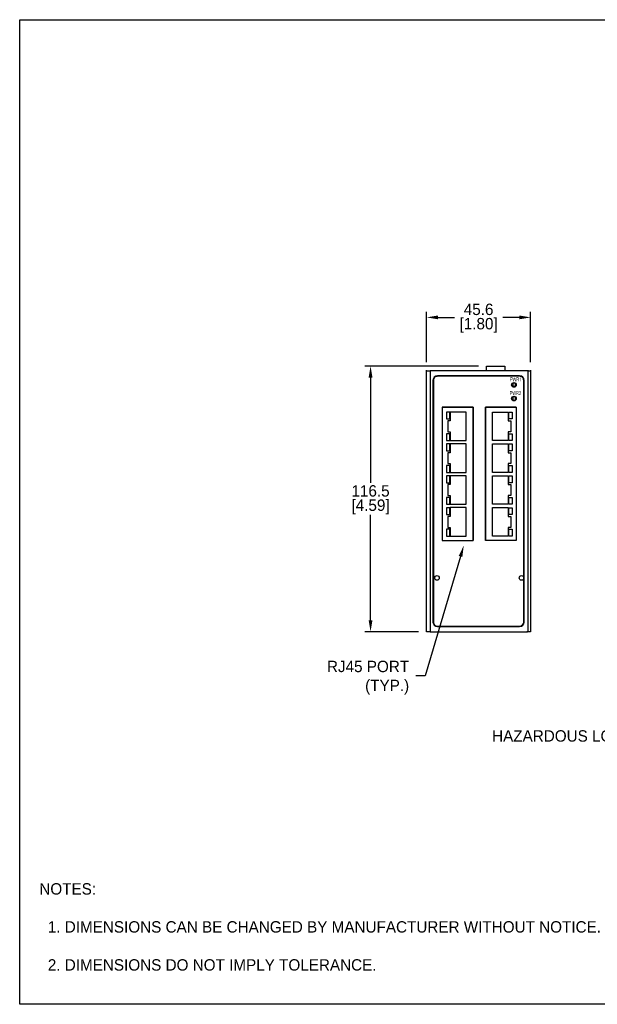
# Model space of a CAD drawing. Header units: inches. Extents: x 0 to 559, y 0 to 432.
# Tile 1 of 2: x 0 to 253, y 0 to 432. Entities that reach past the tile are written whole.
import ezdxf
from ezdxf import colors
from ezdxf.entities.mleader import LeaderData, LeaderLine
from ezdxf.math import Vec2, Vec3

# ---------------------------------------------------------------- set-up
doc = ezdxf.new("R2010")
doc.units = ezdxf.units.IN
doc.header["$LTSCALE"] = 10
doc.header["$MEASUREMENT"] = 0
doc.layers.add('DIMENSIONS', color=140, linetype='Continuous')
doc.layers.add('TEXT', color=140, linetype='Continuous')
doc.dimstyles.get("Standard").update_dxf_attribs({"dimtxt": 5, "dimasz": 5, "dimexe": 2.5, "dimexo": 3.5, "dimgap": 1, "dimtad": 0, "dimtih": 1, "dimtoh": 1, "dimdec": 1, "dimzin": 0, "dimdsep": 46, "dimtxsty": 'Standard', "dimcen": 0, "dimadec": 0, "dimazin": 0, "dimtfac": 1, "dimtdec": 1, "dimtofl": 0, "dimtmove": 0, "dimatfit": 3, "dimfxl": 1, "dimtolj": 1, "dimtzin": 0, "dimarcsym": 0})

# ---------------------------------------------------------------- blocks, each defined once
blk = doc.blocks.new('*D19')
at = {"layer": 'DEFPOINTS', "color": 0, "transparency": 16777216}
for p in [(224.03, 301.24), (178.43, 278.13), (224.03, 278.13)]:
    blk.add_point(p, dxfattribs=at)
at = {"layer": 'DIMENSIONS', "color": 0, "lineweight": -2, "transparency": 16777216}
for p, q in [((178.43, 281.63), (178.43, 303.74)), ((224.03, 281.63), (224.03, 303.74)), ((183.43, 301.24), (190.64, 301.24)), ((219.03, 301.24), (211.81, 301.24))]:
    blk.add_line(p, q, dxfattribs=at)
at = {"layer": 'DIMENSIONS', "color": 0, "transparency": 16777216}
for points in [[(183.43, 302.08), (183.43, 300.41), (178.43, 301.24)], [(219.03, 302.08), (219.03, 300.41), (224.03, 301.24)]]:
    blk.add_solid(points, dxfattribs=at)
at = {"layer": 'DIMENSIONS', "color": 0, "transparency": 16777216, "char_height": 5, "attachment_point": 5}
for s, insert in [('\\A1;45.6', (201.23, 304.74)), ('\\A1;[1.80]', (201.23, 297.74))]:
    blk.add_mtext(s, dxfattribs=dict(at, insert=insert))
blk = doc.blocks.new('*D21')
at = {"layer": 'DEFPOINTS', "color": 0, "transparency": 16777216}
for p in [(204.73, 279.88), (153.85, 163.38), (178.43, 163.38)]:
    blk.add_point(p, dxfattribs=at)
at = {"layer": 'DIMENSIONS', "color": 0, "lineweight": -2, "transparency": 16777216}
for p, q in [((201.23, 279.88), (151.35, 279.88)), ((153.85, 274.88), (153.85, 228.63)), ((153.85, 168.38), (153.85, 214.63)), ((174.93, 163.38), (151.35, 163.38))]:
    blk.add_line(p, q, dxfattribs=at)
at = {"layer": 'DIMENSIONS', "color": 0, "transparency": 16777216}
for points in [[(153.02, 274.88), (154.69, 274.88), (153.85, 279.88)], [(153.02, 168.38), (154.69, 168.38), (153.85, 163.38)]]:
    blk.add_solid(points, dxfattribs=at)
at = {"layer": 'DIMENSIONS', "color": 0, "transparency": 16777216, "char_height": 5, "attachment_point": 5}
for s, insert in [('\\A1;116.5', (153.85, 225.13)), ('\\A1;[4.59]', (153.85, 218.13))]:
    blk.add_mtext(s, dxfattribs=dict(at, insert=insert))

msp = doc.modelspace()

# ---------------------------------------------------------------- hatches: boundary and pattern name
h = msp.add_hatch(color=256)
edge = h.paths.add_edge_path(flags=16)
edge.add_spline(control_points=[(215.3, 274.08), (215.3, 274.08), (215.61, 274.08), (215.61, 274.08), (215.61, 274.08), (215.66, 274.07), (215.71, 274.08), (215.75, 274.09), (215.75, 274.09), (215.78, 274.11), (215.81, 274.13), (215.84, 274.15), (215.84, 274.15), (215.86, 274.18), (215.88, 274.22), (215.89, 274.26), (215.89, 274.26), (215.9, 274.3), (215.91, 274.35), (215.91, 274.4), (215.91, 274.4), (215.91, 274.44), (215.9, 274.47), (215.9, 274.5), (215.9, 274.5), (215.89, 274.53), (215.88, 274.56), (215.87, 274.58), (215.87, 274.58), (215.86, 274.61), (215.85, 274.63), (215.83, 274.65), (215.83, 274.65), (215.82, 274.66), (215.8, 274.68), (215.79, 274.69), (215.79, 274.69), (215.77, 274.7), (215.75, 274.7), (215.72, 274.71), (215.72, 274.71), (215.69, 274.71), (215.65, 274.71), (215.61, 274.71), (215.61, 274.71), (215.61, 274.71), (215.3, 274.72), (215.3, 274.72), (215.3, 274.72), (215.3, 274.72), (215.3, 274.08), (215.3, 274.08)], knot_values=[0, 0, 0, 0, 0.076923, 0.076923, 0.076923, 0.077023, 0.153846, 0.153846, 0.153846, 0.153946, 0.230769, 0.230769, 0.230769, 0.230869, 0.307692, 0.307692, 0.307692, 0.307792, 0.384615, 0.384615, 0.384615, 0.384715, 0.461538, 0.461538, 0.461538, 0.461638, 0.538462, 0.538462, 0.538462, 0.538562, 0.615385, 0.615385, 0.615385, 0.615485, 0.692308, 0.692308, 0.692308, 0.692408, 0.769231, 0.769231, 0.769231, 0.769331, 0.846154, 0.846154, 0.846154, 0.846254, 0.923077, 0.923077, 0.923077, 0.923177, 1, 1, 1, 1], degree=3, periodic=0)
edge = h.paths.add_edge_path()
edge.add_spline(control_points=[(215.13, 273.14), (215.13, 273.14), (215.13, 274.93), (215.13, 274.93), (215.13, 274.93), (215.13, 274.93), (215.6, 274.93), (215.6, 274.93), (215.6, 274.93), (215.65, 274.93), (215.7, 274.92), (215.74, 274.92), (215.74, 274.92), (215.78, 274.91), (215.81, 274.9), (215.84, 274.89), (215.84, 274.89), (215.88, 274.88), (215.91, 274.85), (215.94, 274.82), (215.94, 274.82), (215.96, 274.8), (215.99, 274.76), (216.01, 274.72), (216.01, 274.72), (216.03, 274.68), (216.05, 274.63), (216.06, 274.58), (216.06, 274.58), (216.07, 274.53), (216.08, 274.47), (216.08, 274.41), (216.08, 274.41), (216.08, 274.33), (216.07, 274.26), (216.05, 274.19), (216.05, 274.19), (216.03, 274.12), (216, 274.07), (215.97, 274.02), (215.97, 274.02), (215.94, 273.96), (215.89, 273.92), (215.83, 273.9), (215.83, 273.9), (215.77, 273.87), (215.7, 273.86), (215.61, 273.86), (215.61, 273.86), (215.61, 273.86), (215.3, 273.86), (215.3, 273.86), (215.3, 273.86), (215.3, 273.86), (215.3, 273.14), (215.3, 273.14), (215.3, 273.14), (215.3, 273.14), (215.13, 273.14), (215.13, 273.14)], knot_values=[0, 0, 0, 0, 0.066667, 0.066667, 0.066667, 0.066767, 0.133333, 0.133333, 0.133333, 0.133433, 0.2, 0.2, 0.2, 0.2001, 0.266667, 0.266667, 0.266667, 0.266767, 0.333333, 0.333333, 0.333333, 0.333433, 0.4, 0.4, 0.4, 0.4001, 0.466667, 0.466667, 0.466667, 0.466767, 0.533333, 0.533333, 0.533333, 0.533433, 0.6, 0.6, 0.6, 0.6001, 0.666667, 0.666667, 0.666667, 0.666767, 0.733333, 0.733333, 0.733333, 0.733433, 0.8, 0.8, 0.8, 0.8001, 0.866667, 0.866667, 0.866667, 0.866767, 0.933333, 0.933333, 0.933333, 0.933433, 1, 1, 1, 1], degree=3, periodic=0)
h = msp.add_hatch(color=256)
edge = h.paths.add_edge_path()
edge.add_spline(control_points=[(216.5, 273.14), (216.5, 273.14), (216.17, 274.93), (216.17, 274.93), (216.17, 274.93), (216.17, 274.93), (216.34, 274.93), (216.34, 274.93), (216.34, 274.93), (216.34, 274.93), (216.53, 273.75), (216.53, 273.75), (216.53, 273.75), (216.54, 273.69), (216.55, 273.63), (216.55, 273.57), (216.55, 273.57), (216.56, 273.51), (216.57, 273.45), (216.58, 273.38), (216.58, 273.38), (216.58, 273.38), (216.63, 273.72), (216.63, 273.72), (216.63, 273.72), (216.63, 273.72), (216.87, 274.93), (216.87, 274.93), (216.87, 274.93), (216.87, 274.93), (217.07, 274.93), (217.07, 274.93), (217.07, 274.93), (217.07, 274.93), (217.24, 274.02), (217.24, 274.02), (217.24, 274.02), (217.26, 273.91), (217.28, 273.8), (217.3, 273.69), (217.3, 273.69), (217.32, 273.59), (217.33, 273.48), (217.34, 273.38), (217.34, 273.38), (217.35, 273.44), (217.36, 273.5), (217.37, 273.57), (217.37, 273.57), (217.38, 273.63), (217.39, 273.7), (217.4, 273.77), (217.4, 273.77), (217.4, 273.77), (217.59, 274.93), (217.59, 274.93), (217.59, 274.93), (217.59, 274.93), (217.76, 274.93), (217.76, 274.93), (217.76, 274.93), (217.76, 274.93), (217.42, 273.14), (217.42, 273.14), (217.42, 273.14), (217.42, 273.14), (217.26, 273.14), (217.26, 273.14), (217.26, 273.14), (217.26, 273.14), (217, 274.5), (217, 274.5), (217, 274.5), (217, 274.5), (216.96, 274.71), (216.96, 274.71), (216.96, 274.71), (216.96, 274.69), (216.96, 274.67), (216.95, 274.65), (216.95, 274.65), (216.95, 274.63), (216.95, 274.62), (216.95, 274.6), (216.95, 274.6), (216.94, 274.58), (216.94, 274.56), (216.94, 274.55), (216.94, 274.55), (216.93, 274.53), (216.93, 274.51), (216.93, 274.5), (216.93, 274.5), (216.93, 274.5), (216.67, 273.14), (216.67, 273.14), (216.67, 273.14), (216.67, 273.14), (216.5, 273.14), (216.5, 273.14)], knot_values=[0, 0, 0, 0, 0.04, 0.04, 0.04, 0.0401, 0.08, 0.08, 0.08, 0.0801, 0.12, 0.12, 0.12, 0.1201, 0.16, 0.16, 0.16, 0.1601, 0.2, 0.2, 0.2, 0.2001, 0.24, 0.24, 0.24, 0.2401, 0.28, 0.28, 0.28, 0.2801, 0.32, 0.32, 0.32, 0.3201, 0.36, 0.36, 0.36, 0.3601, 0.4, 0.4, 0.4, 0.4001, 0.44, 0.44, 0.44, 0.4401, 0.48, 0.48, 0.48, 0.4801, 0.52, 0.52, 0.52, 0.5201, 0.56, 0.56, 0.56, 0.5601, 0.6, 0.6, 0.6, 0.6001, 0.64, 0.64, 0.64, 0.6401, 0.68, 0.68, 0.68, 0.6801, 0.72, 0.72, 0.72, 0.7201, 0.76, 0.76, 0.76, 0.7601, 0.8, 0.8, 0.8, 0.8001, 0.84, 0.84, 0.84, 0.8401, 0.88, 0.88, 0.88, 0.8801, 0.92, 0.92, 0.92, 0.9201, 0.96, 0.96, 0.96, 0.9601, 1, 1, 1, 1], degree=3, periodic=0)
h = msp.add_hatch(color=256)
edge = h.paths.add_edge_path(flags=16)
edge.add_spline(control_points=[(218.07, 274.14), (218.07, 274.14), (218.42, 274.14), (218.42, 274.14), (218.42, 274.14), (218.46, 274.13), (218.49, 274.14), (218.52, 274.14), (218.52, 274.14), (218.55, 274.15), (218.58, 274.16), (218.6, 274.17), (218.6, 274.17), (218.62, 274.18), (218.63, 274.19), (218.65, 274.21), (218.65, 274.21), (218.67, 274.23), (218.68, 274.25), (218.69, 274.27), (218.69, 274.27), (218.7, 274.29), (218.71, 274.32), (218.72, 274.35), (218.72, 274.35), (218.72, 274.37), (218.73, 274.4), (218.73, 274.44), (218.73, 274.44), (218.73, 274.48), (218.72, 274.52), (218.71, 274.56), (218.71, 274.56), (218.7, 274.59), (218.68, 274.62), (218.66, 274.65), (218.66, 274.65), (218.64, 274.68), (218.61, 274.7), (218.58, 274.71), (218.58, 274.71), (218.54, 274.72), (218.5, 274.73), (218.46, 274.73), (218.46, 274.73), (218.46, 274.73), (218.07, 274.73), (218.07, 274.73), (218.07, 274.73), (218.07, 274.73), (218.07, 274.14), (218.07, 274.14)], knot_values=[0, 0, 0, 0, 0.076923, 0.076923, 0.076923, 0.077023, 0.153846, 0.153846, 0.153846, 0.153946, 0.230769, 0.230769, 0.230769, 0.230869, 0.307692, 0.307692, 0.307692, 0.307792, 0.384615, 0.384615, 0.384615, 0.384715, 0.461538, 0.461538, 0.461538, 0.461638, 0.538462, 0.538462, 0.538462, 0.538562, 0.615385, 0.615385, 0.615385, 0.615485, 0.692308, 0.692308, 0.692308, 0.692408, 0.769231, 0.769231, 0.769231, 0.769331, 0.846154, 0.846154, 0.846154, 0.846254, 0.923077, 0.923077, 0.923077, 0.923177, 1, 1, 1, 1], degree=3, periodic=0)
edge = h.paths.add_edge_path()
edge.add_spline(control_points=[(217.91, 273.14), (217.91, 273.14), (217.91, 274.93), (217.91, 274.93), (217.91, 274.93), (217.91, 274.93), (218.45, 274.93), (218.45, 274.93), (218.45, 274.93), (218.51, 274.93), (218.56, 274.92), (218.6, 274.91), (218.6, 274.91), (218.65, 274.91), (218.68, 274.89), (218.71, 274.87), (218.71, 274.87), (218.74, 274.86), (218.76, 274.84), (218.78, 274.81), (218.78, 274.81), (218.8, 274.78), (218.82, 274.75), (218.84, 274.71), (218.84, 274.71), (218.86, 274.67), (218.87, 274.63), (218.88, 274.58), (218.88, 274.58), (218.89, 274.54), (218.89, 274.49), (218.89, 274.44), (218.89, 274.44), (218.89, 274.37), (218.89, 274.31), (218.87, 274.25), (218.87, 274.25), (218.86, 274.2), (218.83, 274.15), (218.8, 274.11), (218.8, 274.11), (218.77, 274.07), (218.74, 274.03), (218.7, 274.01), (218.7, 274.01), (218.65, 273.98), (218.6, 273.96), (218.55, 273.95), (218.55, 273.95), (218.57, 273.93), (218.59, 273.91), (218.61, 273.9), (218.61, 273.9), (218.62, 273.88), (218.64, 273.87), (218.65, 273.85), (218.65, 273.85), (218.67, 273.81), (218.7, 273.78), (218.72, 273.74), (218.72, 273.74), (218.74, 273.7), (218.76, 273.66), (218.78, 273.62), (218.78, 273.62), (218.78, 273.62), (219, 273.14), (219, 273.14), (219, 273.14), (219, 273.14), (218.79, 273.14), (218.79, 273.14), (218.79, 273.14), (218.79, 273.14), (218.62, 273.51), (218.62, 273.51), (218.62, 273.51), (218.59, 273.58), (218.57, 273.64), (218.54, 273.69), (218.54, 273.69), (218.52, 273.74), (218.5, 273.77), (218.48, 273.8), (218.48, 273.8), (218.47, 273.82), (218.45, 273.85), (218.43, 273.86), (218.43, 273.86), (218.42, 273.88), (218.4, 273.89), (218.39, 273.9), (218.39, 273.9), (218.37, 273.91), (218.35, 273.92), (218.33, 273.92), (218.33, 273.92), (218.31, 273.93), (218.29, 273.93), (218.26, 273.93), (218.26, 273.93), (218.26, 273.93), (218.07, 273.93), (218.07, 273.93), (218.07, 273.93), (218.07, 273.93), (218.07, 273.14), (218.07, 273.14), (218.07, 273.14), (218.07, 273.14), (217.91, 273.14), (217.91, 273.14)], knot_values=[0, 0, 0, 0, 0.035714, 0.035714, 0.035714, 0.035814, 0.071429, 0.071429, 0.071429, 0.071529, 0.107143, 0.107143, 0.107143, 0.107243, 0.142857, 0.142857, 0.142857, 0.142957, 0.178571, 0.178571, 0.178571, 0.178671, 0.214286, 0.214286, 0.214286, 0.214386, 0.25, 0.25, 0.25, 0.2501, 0.285714, 0.285714, 0.285714, 0.285814, 0.321429, 0.321429, 0.321429, 0.321529, 0.357143, 0.357143, 0.357143, 0.357243, 0.392857, 0.392857, 0.392857, 0.392957, 0.428571, 0.428571, 0.428571, 0.428671, 0.464286, 0.464286, 0.464286, 0.464386, 0.5, 0.5, 0.5, 0.5001, 0.535714, 0.535714, 0.535714, 0.535814, 0.571429, 0.571429, 0.571429, 0.571529, 0.607143, 0.607143, 0.607143, 0.607243, 0.642857, 0.642857, 0.642857, 0.642957, 0.678571, 0.678571, 0.678571, 0.678671, 0.714286, 0.714286, 0.714286, 0.714386, 0.75, 0.75, 0.75, 0.7501, 0.785714, 0.785714, 0.785714, 0.785814, 0.821429, 0.821429, 0.821429, 0.821529, 0.857143, 0.857143, 0.857143, 0.857243, 0.892857, 0.892857, 0.892857, 0.892957, 0.928571, 0.928571, 0.928571, 0.928671, 0.964286, 0.964286, 0.964286, 0.964386, 1, 1, 1, 1], degree=3, periodic=0)
h = msp.add_hatch(color=256)
edge = h.paths.add_edge_path()
edge.add_spline(control_points=[(219.66, 273.14), (219.66, 273.14), (219.5, 273.14), (219.5, 273.14), (219.5, 273.14), (219.5, 273.14), (219.5, 274.54), (219.5, 274.54), (219.5, 274.54), (219.49, 274.51), (219.47, 274.49), (219.44, 274.46), (219.44, 274.46), (219.42, 274.44), (219.39, 274.41), (219.37, 274.39), (219.37, 274.39), (219.34, 274.36), (219.31, 274.34), (219.28, 274.32), (219.28, 274.32), (219.25, 274.3), (219.23, 274.28), (219.2, 274.27), (219.2, 274.27), (219.2, 274.27), (219.2, 274.49), (219.2, 274.49), (219.2, 274.49), (219.24, 274.51), (219.28, 274.54), (219.32, 274.58), (219.32, 274.58), (219.36, 274.61), (219.39, 274.65), (219.42, 274.69), (219.42, 274.69), (219.46, 274.73), (219.48, 274.77), (219.51, 274.81), (219.51, 274.81), (219.53, 274.85), (219.55, 274.89), (219.56, 274.93), (219.56, 274.93), (219.56, 274.93), (219.66, 274.94), (219.66, 274.94), (219.66, 274.94), (219.66, 274.94), (219.66, 273.14), (219.66, 273.14)], knot_values=[0, 0, 0, 0, 0.076923, 0.076923, 0.076923, 0.077023, 0.153846, 0.153846, 0.153846, 0.153946, 0.230769, 0.230769, 0.230769, 0.230869, 0.307692, 0.307692, 0.307692, 0.307792, 0.384615, 0.384615, 0.384615, 0.384715, 0.461538, 0.461538, 0.461538, 0.461638, 0.538462, 0.538462, 0.538462, 0.538562, 0.615385, 0.615385, 0.615385, 0.615485, 0.692308, 0.692308, 0.692308, 0.692408, 0.769231, 0.769231, 0.769231, 0.769331, 0.846154, 0.846154, 0.846154, 0.846254, 0.923077, 0.923077, 0.923077, 0.923177, 1, 1, 1, 1], degree=3, periodic=0)
h = msp.add_hatch(color=256)
edge = h.paths.add_edge_path(flags=16)
edge.add_spline(control_points=[(215.18, 268.09), (215.18, 268.09), (215.5, 268.09), (215.5, 268.09), (215.5, 268.09), (215.55, 268.09), (215.59, 268.1), (215.63, 268.11), (215.63, 268.11), (215.67, 268.12), (215.7, 268.14), (215.72, 268.17), (215.72, 268.17), (215.74, 268.2), (215.76, 268.23), (215.77, 268.28), (215.77, 268.28), (215.78, 268.32), (215.79, 268.36), (215.79, 268.42), (215.79, 268.42), (215.79, 268.45), (215.79, 268.49), (215.78, 268.52), (215.78, 268.52), (215.78, 268.55), (215.77, 268.58), (215.76, 268.6), (215.76, 268.6), (215.74, 268.63), (215.73, 268.65), (215.72, 268.66), (215.72, 268.66), (215.7, 268.68), (215.69, 268.7), (215.67, 268.71), (215.67, 268.71), (215.66, 268.71), (215.63, 268.72), (215.6, 268.73), (215.6, 268.73), (215.57, 268.73), (215.54, 268.73), (215.5, 268.73), (215.5, 268.73), (215.5, 268.73), (215.18, 268.74), (215.18, 268.74), (215.18, 268.74), (215.18, 268.74), (215.18, 268.09), (215.18, 268.09)], knot_values=[0, 0, 0, 0, 0.076923, 0.076923, 0.076923, 0.077023, 0.153846, 0.153846, 0.153846, 0.153946, 0.230769, 0.230769, 0.230769, 0.230869, 0.307692, 0.307692, 0.307692, 0.307792, 0.384615, 0.384615, 0.384615, 0.384715, 0.461538, 0.461538, 0.461538, 0.461638, 0.538462, 0.538462, 0.538462, 0.538562, 0.615385, 0.615385, 0.615385, 0.615485, 0.692308, 0.692308, 0.692308, 0.692408, 0.769231, 0.769231, 0.769231, 0.769331, 0.846154, 0.846154, 0.846154, 0.846254, 0.923077, 0.923077, 0.923077, 0.923177, 1, 1, 1, 1], degree=3, periodic=0)
edge = h.paths.add_edge_path()
edge.add_spline(control_points=[(215.02, 267.15), (215.02, 267.15), (215.02, 268.95), (215.02, 268.95), (215.02, 268.95), (215.02, 268.95), (215.48, 268.95), (215.48, 268.95), (215.48, 268.95), (215.54, 268.95), (215.58, 268.94), (215.62, 268.94), (215.62, 268.94), (215.66, 268.93), (215.7, 268.92), (215.72, 268.91), (215.72, 268.91), (215.76, 268.89), (215.79, 268.87), (215.82, 268.84), (215.82, 268.84), (215.85, 268.82), (215.87, 268.78), (215.89, 268.74), (215.89, 268.74), (215.92, 268.7), (215.93, 268.65), (215.94, 268.6), (215.94, 268.6), (215.95, 268.55), (215.96, 268.49), (215.96, 268.43), (215.96, 268.43), (215.96, 268.35), (215.95, 268.27), (215.93, 268.21), (215.93, 268.21), (215.92, 268.14), (215.89, 268.08), (215.85, 268.03), (215.85, 268.03), (215.82, 267.98), (215.77, 267.94), (215.71, 267.92), (215.71, 267.92), (215.65, 267.89), (215.58, 267.88), (215.5, 267.88), (215.5, 267.88), (215.5, 267.88), (215.18, 267.88), (215.18, 267.88), (215.18, 267.88), (215.18, 267.88), (215.18, 267.15), (215.18, 267.15), (215.18, 267.15), (215.18, 267.15), (215.02, 267.15), (215.02, 267.15)], knot_values=[0, 0, 0, 0, 0.066667, 0.066667, 0.066667, 0.066767, 0.133333, 0.133333, 0.133333, 0.133433, 0.2, 0.2, 0.2, 0.2001, 0.266667, 0.266667, 0.266667, 0.266767, 0.333333, 0.333333, 0.333333, 0.333433, 0.4, 0.4, 0.4, 0.4001, 0.466667, 0.466667, 0.466667, 0.466767, 0.533333, 0.533333, 0.533333, 0.533433, 0.6, 0.6, 0.6, 0.6001, 0.666667, 0.666667, 0.666667, 0.666767, 0.733333, 0.733333, 0.733333, 0.733433, 0.8, 0.8, 0.8, 0.8001, 0.866667, 0.866667, 0.866667, 0.866767, 0.933333, 0.933333, 0.933333, 0.933433, 1, 1, 1, 1], degree=3, periodic=0)
h = msp.add_hatch(color=256)
edge = h.paths.add_edge_path()
edge.add_spline(control_points=[(216.38, 267.15), (216.38, 267.15), (216.06, 268.95), (216.06, 268.95), (216.06, 268.95), (216.06, 268.95), (216.22, 268.95), (216.22, 268.95), (216.22, 268.95), (216.22, 268.95), (216.41, 267.77), (216.41, 267.77), (216.41, 267.77), (216.42, 267.71), (216.43, 267.65), (216.44, 267.58), (216.44, 267.58), (216.45, 267.52), (216.46, 267.46), (216.47, 267.4), (216.47, 267.4), (216.47, 267.4), (216.52, 267.73), (216.52, 267.73), (216.52, 267.73), (216.52, 267.73), (216.76, 268.95), (216.76, 268.95), (216.76, 268.95), (216.76, 268.95), (216.95, 268.95), (216.95, 268.95), (216.95, 268.95), (216.95, 268.95), (217.13, 268.04), (217.13, 268.04), (217.13, 268.04), (217.15, 267.93), (217.17, 267.82), (217.19, 267.71), (217.19, 267.71), (217.2, 267.6), (217.22, 267.5), (217.23, 267.4), (217.23, 267.4), (217.23, 267.46), (217.24, 267.52), (217.25, 267.58), (217.25, 267.58), (217.26, 267.65), (217.27, 267.72), (217.29, 267.79), (217.29, 267.79), (217.29, 267.79), (217.48, 268.95), (217.48, 268.95), (217.48, 268.95), (217.48, 268.95), (217.65, 268.95), (217.65, 268.95), (217.65, 268.95), (217.65, 268.95), (217.31, 267.15), (217.31, 267.15), (217.31, 267.15), (217.31, 267.15), (217.15, 267.15), (217.15, 267.15), (217.15, 267.15), (217.15, 267.15), (216.89, 268.52), (216.89, 268.52), (216.89, 268.52), (216.89, 268.52), (216.85, 268.73), (216.85, 268.73), (216.85, 268.73), (216.85, 268.71), (216.84, 268.69), (216.84, 268.67), (216.84, 268.67), (216.84, 268.65), (216.83, 268.63), (216.83, 268.62), (216.83, 268.62), (216.83, 268.6), (216.82, 268.58), (216.82, 268.57), (216.82, 268.57), (216.82, 268.55), (216.82, 268.53), (216.81, 268.52), (216.81, 268.52), (216.81, 268.52), (216.55, 267.15), (216.55, 267.15), (216.55, 267.15), (216.55, 267.15), (216.38, 267.15), (216.38, 267.15)], knot_values=[0, 0, 0, 0, 0.04, 0.04, 0.04, 0.0401, 0.08, 0.08, 0.08, 0.0801, 0.12, 0.12, 0.12, 0.1201, 0.16, 0.16, 0.16, 0.1601, 0.2, 0.2, 0.2, 0.2001, 0.24, 0.24, 0.24, 0.2401, 0.28, 0.28, 0.28, 0.2801, 0.32, 0.32, 0.32, 0.3201, 0.36, 0.36, 0.36, 0.3601, 0.4, 0.4, 0.4, 0.4001, 0.44, 0.44, 0.44, 0.4401, 0.48, 0.48, 0.48, 0.4801, 0.52, 0.52, 0.52, 0.5201, 0.56, 0.56, 0.56, 0.5601, 0.6, 0.6, 0.6, 0.6001, 0.64, 0.64, 0.64, 0.6401, 0.68, 0.68, 0.68, 0.6801, 0.72, 0.72, 0.72, 0.7201, 0.76, 0.76, 0.76, 0.7601, 0.8, 0.8, 0.8, 0.8001, 0.84, 0.84, 0.84, 0.8401, 0.88, 0.88, 0.88, 0.8801, 0.92, 0.92, 0.92, 0.9201, 0.96, 0.96, 0.96, 0.9601, 1, 1, 1, 1], degree=3, periodic=0)
h = msp.add_hatch(color=256)
edge = h.paths.add_edge_path(flags=16)
edge.add_spline(control_points=[(217.96, 268.15), (217.96, 268.15), (218.31, 268.15), (218.31, 268.15), (218.31, 268.15), (218.35, 268.15), (218.38, 268.15), (218.41, 268.16), (218.41, 268.16), (218.44, 268.17), (218.46, 268.17), (218.48, 268.19), (218.48, 268.19), (218.5, 268.2), (218.52, 268.21), (218.54, 268.23), (218.54, 268.23), (218.55, 268.25), (218.57, 268.27), (218.58, 268.29), (218.58, 268.29), (218.59, 268.31), (218.6, 268.34), (218.6, 268.37), (218.6, 268.37), (218.61, 268.39), (218.61, 268.42), (218.61, 268.45), (218.61, 268.45), (218.61, 268.5), (218.61, 268.54), (218.6, 268.58), (218.6, 268.58), (218.59, 268.61), (218.57, 268.64), (218.55, 268.67), (218.55, 268.67), (218.52, 268.69), (218.5, 268.71), (218.46, 268.73), (218.46, 268.73), (218.43, 268.74), (218.39, 268.75), (218.35, 268.75), (218.35, 268.75), (218.35, 268.75), (217.96, 268.75), (217.96, 268.75), (217.96, 268.75), (217.96, 268.75), (217.96, 268.15), (217.96, 268.15)], knot_values=[0, 0, 0, 0, 0.076923, 0.076923, 0.076923, 0.077023, 0.153846, 0.153846, 0.153846, 0.153946, 0.230769, 0.230769, 0.230769, 0.230869, 0.307692, 0.307692, 0.307692, 0.307792, 0.384615, 0.384615, 0.384615, 0.384715, 0.461538, 0.461538, 0.461538, 0.461638, 0.538462, 0.538462, 0.538462, 0.538562, 0.615385, 0.615385, 0.615385, 0.615485, 0.692308, 0.692308, 0.692308, 0.692408, 0.769231, 0.769231, 0.769231, 0.769331, 0.846154, 0.846154, 0.846154, 0.846254, 0.923077, 0.923077, 0.923077, 0.923177, 1, 1, 1, 1], degree=3, periodic=0)
edge = h.paths.add_edge_path()
edge.add_spline(control_points=[(217.79, 267.15), (217.79, 267.15), (217.79, 268.95), (217.79, 268.95), (217.79, 268.95), (217.79, 268.95), (218.34, 268.95), (218.34, 268.95), (218.34, 268.95), (218.4, 268.95), (218.45, 268.94), (218.49, 268.93), (218.49, 268.93), (218.53, 268.93), (218.57, 268.91), (218.6, 268.89), (218.6, 268.89), (218.62, 268.88), (218.65, 268.86), (218.67, 268.83), (218.67, 268.83), (218.69, 268.8), (218.71, 268.77), (218.73, 268.73), (218.73, 268.73), (218.75, 268.69), (218.76, 268.65), (218.77, 268.6), (218.77, 268.6), (218.78, 268.56), (218.78, 268.51), (218.78, 268.45), (218.78, 268.45), (218.78, 268.39), (218.78, 268.33), (218.76, 268.27), (218.76, 268.27), (218.75, 268.22), (218.72, 268.17), (218.69, 268.13), (218.69, 268.13), (218.66, 268.08), (218.63, 268.05), (218.58, 268.02), (218.58, 268.02), (218.54, 268), (218.49, 267.98), (218.43, 267.97), (218.43, 267.97), (218.46, 267.95), (218.48, 267.93), (218.49, 267.92), (218.49, 267.92), (218.51, 267.9), (218.53, 267.88), (218.54, 267.87), (218.54, 267.87), (218.56, 267.83), (218.59, 267.8), (218.61, 267.76), (218.61, 267.76), (218.63, 267.72), (218.65, 267.68), (218.67, 267.64), (218.67, 267.64), (218.67, 267.64), (218.88, 267.15), (218.88, 267.15), (218.88, 267.15), (218.88, 267.15), (218.68, 267.15), (218.68, 267.15), (218.68, 267.15), (218.68, 267.15), (218.51, 267.52), (218.51, 267.52), (218.51, 267.52), (218.48, 267.6), (218.45, 267.66), (218.43, 267.71), (218.43, 267.71), (218.41, 267.75), (218.39, 267.79), (218.37, 267.82), (218.37, 267.82), (218.35, 267.84), (218.34, 267.86), (218.32, 267.88), (218.32, 267.88), (218.31, 267.9), (218.29, 267.91), (218.27, 267.92), (218.27, 267.92), (218.26, 267.93), (218.24, 267.93), (218.22, 267.94), (218.22, 267.94), (218.2, 267.94), (218.17, 267.95), (218.15, 267.95), (218.15, 267.95), (218.15, 267.95), (217.96, 267.95), (217.96, 267.95), (217.96, 267.95), (217.96, 267.95), (217.96, 267.15), (217.96, 267.15), (217.96, 267.15), (217.96, 267.15), (217.79, 267.15), (217.79, 267.15)], knot_values=[0, 0, 0, 0, 0.035714, 0.035714, 0.035714, 0.035814, 0.071429, 0.071429, 0.071429, 0.071529, 0.107143, 0.107143, 0.107143, 0.107243, 0.142857, 0.142857, 0.142857, 0.142957, 0.178571, 0.178571, 0.178571, 0.178671, 0.214286, 0.214286, 0.214286, 0.214386, 0.25, 0.25, 0.25, 0.2501, 0.285714, 0.285714, 0.285714, 0.285814, 0.321429, 0.321429, 0.321429, 0.321529, 0.357143, 0.357143, 0.357143, 0.357243, 0.392857, 0.392857, 0.392857, 0.392957, 0.428571, 0.428571, 0.428571, 0.428671, 0.464286, 0.464286, 0.464286, 0.464386, 0.5, 0.5, 0.5, 0.5001, 0.535714, 0.535714, 0.535714, 0.535814, 0.571429, 0.571429, 0.571429, 0.571529, 0.607143, 0.607143, 0.607143, 0.607243, 0.642857, 0.642857, 0.642857, 0.642957, 0.678571, 0.678571, 0.678571, 0.678671, 0.714286, 0.714286, 0.714286, 0.714386, 0.75, 0.75, 0.75, 0.7501, 0.785714, 0.785714, 0.785714, 0.785814, 0.821429, 0.821429, 0.821429, 0.821529, 0.857143, 0.857143, 0.857143, 0.857243, 0.892857, 0.892857, 0.892857, 0.892957, 0.928571, 0.928571, 0.928571, 0.928671, 0.964286, 0.964286, 0.964286, 0.964386, 1, 1, 1, 1], degree=3, periodic=0)
h = msp.add_hatch(color=256)
edge = h.paths.add_edge_path()
edge.add_spline(control_points=[(219.77, 267.36), (219.77, 267.36), (219.77, 267.15), (219.77, 267.15), (219.77, 267.15), (219.77, 267.15), (218.96, 267.15), (218.96, 267.15), (218.96, 267.15), (218.96, 267.19), (218.96, 267.24), (218.97, 267.29), (218.97, 267.29), (218.98, 267.33), (219, 267.38), (219.02, 267.44), (219.02, 267.44), (219.05, 267.49), (219.08, 267.55), (219.12, 267.61), (219.12, 267.61), (219.16, 267.67), (219.21, 267.74), (219.27, 267.81), (219.27, 267.81), (219.34, 267.9), (219.4, 267.97), (219.45, 268.04), (219.45, 268.04), (219.49, 268.1), (219.53, 268.16), (219.55, 268.2), (219.55, 268.2), (219.57, 268.25), (219.59, 268.29), (219.6, 268.34), (219.6, 268.34), (219.61, 268.38), (219.62, 268.42), (219.62, 268.46), (219.62, 268.46), (219.62, 268.5), (219.61, 268.55), (219.6, 268.58), (219.6, 268.58), (219.59, 268.62), (219.57, 268.65), (219.55, 268.68), (219.55, 268.68), (219.53, 268.71), (219.5, 268.73), (219.47, 268.75), (219.47, 268.75), (219.45, 268.76), (219.42, 268.77), (219.39, 268.77), (219.39, 268.77), (219.35, 268.77), (219.32, 268.76), (219.29, 268.75), (219.29, 268.75), (219.26, 268.73), (219.23, 268.71), (219.21, 268.68), (219.21, 268.68), (219.19, 268.65), (219.17, 268.61), (219.16, 268.56), (219.16, 268.56), (219.15, 268.52), (219.14, 268.47), (219.14, 268.41), (219.14, 268.41), (219.14, 268.41), (218.99, 268.43), (218.99, 268.43), (218.99, 268.43), (218.99, 268.52), (219.01, 268.6), (219.03, 268.66), (219.03, 268.66), (219.05, 268.73), (219.07, 268.78), (219.11, 268.82), (219.11, 268.82), (219.15, 268.86), (219.19, 268.9), (219.23, 268.92), (219.23, 268.92), (219.28, 268.94), (219.33, 268.95), (219.39, 268.95), (219.39, 268.95), (219.45, 268.95), (219.51, 268.94), (219.56, 268.91), (219.56, 268.91), (219.6, 268.89), (219.64, 268.85), (219.68, 268.8), (219.68, 268.8), (219.71, 268.75), (219.73, 268.69), (219.75, 268.64), (219.75, 268.64), (219.76, 268.58), (219.77, 268.52), (219.77, 268.45), (219.77, 268.45), (219.77, 268.4), (219.77, 268.34), (219.75, 268.29), (219.75, 268.29), (219.74, 268.23), (219.72, 268.18), (219.7, 268.13), (219.7, 268.13), (219.67, 268.07), (219.63, 268.01), (219.59, 267.94), (219.59, 267.94), (219.54, 267.87), (219.48, 267.79), (219.41, 267.71), (219.41, 267.71), (219.36, 267.65), (219.33, 267.6), (219.3, 267.57), (219.3, 267.57), (219.27, 267.53), (219.25, 267.5), (219.23, 267.48), (219.23, 267.48), (219.22, 267.46), (219.21, 267.44), (219.2, 267.42), (219.2, 267.42), (219.19, 267.4), (219.18, 267.38), (219.17, 267.36), (219.17, 267.36), (219.17, 267.36), (219.77, 267.36), (219.77, 267.36)], knot_values=[0, 0, 0, 0, 0.027778, 0.027778, 0.027778, 0.027878, 0.055556, 0.055556, 0.055556, 0.055656, 0.083333, 0.083333, 0.083333, 0.083433, 0.111111, 0.111111, 0.111111, 0.111211, 0.138889, 0.138889, 0.138889, 0.138989, 0.166667, 0.166667, 0.166667, 0.166767, 0.194444, 0.194444, 0.194444, 0.194544, 0.222222, 0.222222, 0.222222, 0.222322, 0.25, 0.25, 0.25, 0.2501, 0.277778, 0.277778, 0.277778, 0.277878, 0.305556, 0.305556, 0.305556, 0.305656, 0.333333, 0.333333, 0.333333, 0.333433, 0.361111, 0.361111, 0.361111, 0.361211, 0.388889, 0.388889, 0.388889, 0.388989, 0.416667, 0.416667, 0.416667, 0.416767, 0.444444, 0.444444, 0.444444, 0.444544, 0.472222, 0.472222, 0.472222, 0.472322, 0.5, 0.5, 0.5, 0.5001, 0.527778, 0.527778, 0.527778, 0.527878, 0.555556, 0.555556, 0.555556, 0.555656, 0.583333, 0.583333, 0.583333, 0.583433, 0.611111, 0.611111, 0.611111, 0.611211, 0.638889, 0.638889, 0.638889, 0.638989, 0.666667, 0.666667, 0.666667, 0.666767, 0.694444, 0.694444, 0.694444, 0.694544, 0.722222, 0.722222, 0.722222, 0.722322, 0.75, 0.75, 0.75, 0.7501, 0.777778, 0.777778, 0.777778, 0.777878, 0.805556, 0.805556, 0.805556, 0.805656, 0.833333, 0.833333, 0.833333, 0.833433, 0.861111, 0.861111, 0.861111, 0.861211, 0.888889, 0.888889, 0.888889, 0.888989, 0.916667, 0.916667, 0.916667, 0.916767, 0.944444, 0.944444, 0.944444, 0.944544, 0.972222, 0.972222, 0.972222, 0.972322, 1, 1, 1, 1], degree=3, periodic=0)

# ---------------------------------------------------------------- linework, layer by layer
for p, q in [((178.43, 163.38), (178.43, 278.13)), ((178.43, 277.88), (180.16, 277.88)), ((223.13, 277.88), (179.96, 277.88)), ((180.16, 163.38), (180.16, 277.88)), ((204.73, 277.88), (204.73, 279.88)), ((204.73, 279.88), (212.73, 279.88)), ((212.73, 279.88), (212.73, 277.88)), ((222.93, 163.38), (222.93, 277.88)), ((222.93, 277.88), (224.03, 277.88)), ((224.03, 278.13), (224.03, 163.38)), ((181.23, 273.63), (181.23, 167.63)), ((219.23, 275.63), (183.23, 275.63)), ((216.23, 272.43), (216.23, 270.9)), ((217.23, 272.43), (216.23, 272.43)), ((217.23, 272.43), (217.23, 270.9)), ((221.23, 167.63), (221.23, 273.63)), ((217.23, 270.9), (216.23, 270.9)), ((216.23, 266.43), (216.23, 264.83)), ((217.23, 266.43), (216.23, 266.43)), ((217.23, 264.83), (216.23, 264.83)), ((217.23, 266.43), (217.23, 264.83)), ((185.31, 261.88), (198.81, 261.88)), ((188.63, 259.7), (187.13, 259.7)), ((187.13, 259.7), (187.13, 256.7)), ((188.63, 256.7), (188.63, 259.7)), ((195.8, 259.72), (188.8, 259.72)), ((188.8, 259.72), (188.8, 255.87)), ((195.8, 247.22), (195.8, 259.72)), ((198.81, 261.88), (198.81, 203.38)), ((217.75, 261.88), (204.25, 261.88)), ((204.25, 261.88), (204.25, 203.38)), ((207.26, 259.72), (214.26, 259.72)), ((207.26, 247.22), (207.26, 259.72)), ((214.26, 259.72), (214.26, 255.87)), ((214.43, 259.7), (215.93, 259.7)), ((214.43, 256.7), (214.43, 259.7)), ((215.93, 259.7), (215.93, 256.7)), ((187.13, 256.7), (188.63, 256.7)), ((188.8, 255.87), (187.71, 255.87)), ((187.71, 255.87), (187.71, 251.07)), ((214.26, 255.87), (215.35, 255.87)), ((215.93, 256.7), (214.43, 256.7)), ((215.35, 255.87), (215.35, 251.07)), ((187.71, 251.07), (188.8, 251.07)), ((188.8, 251.07), (188.8, 247.22)), ((215.35, 251.07), (214.26, 251.07)), ((214.26, 251.07), (214.26, 247.22)), ((188.63, 250.24), (187.13, 250.24)), ((187.13, 250.24), (187.13, 247.24)), ((187.13, 247.24), (188.63, 247.24)), ((188.63, 247.24), (188.63, 250.24)), ((188.8, 247.22), (195.8, 247.22)), ((214.26, 247.22), (207.26, 247.22)), ((214.43, 250.24), (215.93, 250.24)), ((214.43, 247.24), (214.43, 250.24)), ((215.93, 247.24), (214.43, 247.24)), ((215.93, 250.24), (215.93, 247.24)), ((188.63, 245.73), (187.13, 245.73)), ((187.13, 245.73), (187.13, 242.73)), ((187.13, 242.73), (188.63, 242.73)), ((188.8, 241.9), (187.71, 241.9)), ((187.71, 241.9), (187.71, 237.1)), ((188.63, 242.73), (188.63, 245.73)), ((195.8, 245.75), (188.8, 245.75)), ((188.8, 245.75), (188.8, 241.9)), ((195.8, 233.25), (195.8, 245.75)), ((207.26, 245.75), (214.26, 245.75)), ((207.26, 233.25), (207.26, 245.75)), ((214.26, 245.75), (214.26, 241.9)), ((214.26, 241.9), (215.35, 241.9)), ((214.43, 245.73), (215.93, 245.73)), ((214.43, 242.73), (214.43, 245.73)), ((215.93, 242.73), (214.43, 242.73)), ((215.35, 241.9), (215.35, 237.1)), ((215.93, 245.73), (215.93, 242.73)), ((188.63, 236.27), (187.13, 236.27)), ((187.13, 236.27), (187.13, 233.27)), ((187.13, 233.27), (188.63, 233.27)), ((187.71, 237.1), (188.8, 237.1)), ((188.63, 233.27), (188.63, 236.27)), ((188.8, 237.1), (188.8, 233.25)), ((188.8, 233.25), (195.8, 233.25)), ((214.26, 233.25), (207.26, 233.25)), ((215.35, 237.1), (214.26, 237.1)), ((214.26, 237.1), (214.26, 233.25)), ((214.43, 236.27), (215.93, 236.27)), ((214.43, 233.27), (214.43, 236.27)), ((215.93, 233.27), (214.43, 233.27)), ((215.93, 236.27), (215.93, 233.27)), ((188.63, 231.76), (187.13, 231.76)), ((187.13, 231.76), (187.13, 228.76)), ((188.63, 228.76), (188.63, 231.76)), ((195.8, 231.78), (188.8, 231.78)), ((188.8, 231.78), (188.8, 227.93)), ((195.8, 219.28), (195.8, 231.78)), ((207.26, 231.78), (214.26, 231.78)), ((207.26, 219.28), (207.26, 231.78)), ((214.26, 231.78), (214.26, 227.93)), ((214.43, 231.76), (215.93, 231.76)), ((214.43, 228.76), (214.43, 231.76)), ((215.93, 231.76), (215.93, 228.76)), ((187.13, 228.76), (188.63, 228.76)), ((188.8, 227.93), (187.71, 227.93)), ((187.71, 227.93), (187.71, 223.13)), ((214.26, 227.93), (215.35, 227.93)), ((215.93, 228.76), (214.43, 228.76)), ((215.35, 227.93), (215.35, 223.13)), ((188.63, 222.3), (187.13, 222.3)), ((187.13, 222.3), (187.13, 219.3)), ((187.71, 223.13), (188.8, 223.13)), ((188.63, 219.3), (188.63, 222.3)), ((188.8, 223.13), (188.8, 219.28)), ((215.35, 223.13), (214.26, 223.13)), ((214.26, 223.13), (214.26, 219.28)), ((214.43, 222.3), (215.93, 222.3)), ((214.43, 219.3), (214.43, 222.3)), ((215.93, 222.3), (215.93, 219.3)), ((187.13, 219.3), (188.63, 219.3)), ((188.63, 217.79), (187.13, 217.79)), ((187.13, 217.79), (187.13, 214.79)), ((188.63, 214.79), (188.63, 217.79)), ((188.8, 219.28), (195.8, 219.28)), ((195.8, 217.81), (188.8, 217.81)), ((188.8, 217.81), (188.8, 213.96)), ((195.8, 205.31), (195.8, 217.81)), ((214.26, 219.28), (207.26, 219.28)), ((207.26, 217.81), (214.26, 217.81)), ((207.26, 205.31), (207.26, 217.81)), ((214.26, 217.81), (214.26, 213.96)), ((215.93, 219.3), (214.43, 219.3)), ((214.43, 217.79), (215.93, 217.79)), ((214.43, 214.79), (214.43, 217.79)), ((215.93, 217.79), (215.93, 214.79)), ((187.13, 214.79), (188.63, 214.79)), ((188.8, 213.96), (187.71, 213.96)), ((187.71, 213.96), (187.71, 209.16)), ((214.26, 213.96), (215.35, 213.96)), ((215.93, 214.79), (214.43, 214.79)), ((215.35, 213.96), (215.35, 209.16)), ((188.63, 208.33), (187.13, 208.33)), ((187.13, 208.33), (187.13, 205.33)), ((187.71, 209.16), (188.8, 209.16)), ((188.63, 205.33), (188.63, 208.33)), ((188.8, 209.16), (188.8, 205.31)), ((215.35, 209.16), (214.26, 209.16)), ((214.26, 209.16), (214.26, 205.31)), ((214.43, 208.33), (215.93, 208.33)), ((214.43, 205.33), (214.43, 208.33)), ((215.93, 208.33), (215.93, 205.33)), ((187.13, 205.33), (188.63, 205.33)), ((188.8, 205.31), (195.8, 205.31)), ((214.26, 205.31), (207.26, 205.31)), ((215.93, 205.33), (214.43, 205.33)), ((183.23, 165.63), (219.23, 165.63)), ((180.16, 163.38), (178.43, 163.38)), ((179.96, 163.38), (222.63, 163.38)), ((222.93, 163.38), (222.43, 163.38)), ((222.43, 163.38), (222.43, 163.38)), ((224.03, 163.38), (222.93, 163.38))]:
    msp.add_line(p, q)
for centre in [(216.72, 271.63), (183.01, 186.98), (220.05, 186.98)]:
    msp.add_circle(centre, 1)
for centre, start, end in [((183.23, 273.63), 90, 180), ((219.23, 273.63), 0, 90), ((183.23, 167.63), 180, 270), ((219.23, 167.63), 270, 0)]:
    msp.add_arc(centre, 2, start, end)
for points, knots in [([(221.02, 273.63), (221.02, 273.63), (221.02, 167.63), (221.02, 167.63), (221.02, 167.63), (221.02, 166.64), (220.22, 165.83), (219.23, 165.83), (219.23, 165.83), (219.23, 165.83), (183.23, 165.83), (183.23, 165.83), (183.23, 165.83), (182.75, 165.83), (182.29, 166.02), (181.95, 166.36), (181.95, 166.36), (181.61, 166.7), (181.43, 167.15), (181.43, 167.63), (181.43, 167.63), (181.43, 167.63), (181.43, 273.63), (181.43, 273.63), (181.43, 273.63), (181.43, 274.11), (181.61, 274.57), (181.95, 274.9), (181.95, 274.9), (182.29, 275.24), (182.75, 275.43), (183.23, 275.43), (183.23, 275.43), (183.23, 275.43), (219.23, 275.43), (219.23, 275.43), (219.23, 275.43), (219.7, 275.43), (220.16, 275.24), (220.5, 274.9), (220.5, 274.9), (220.84, 274.57), (221.02, 274.11), (221.02, 273.63)], [0, 0, 0, 0, 0.090909, 0.090909, 0.090909, 0.090909, 0.181818, 0.181818, 0.181818, 0.181818, 0.272727, 0.272727, 0.272727, 0.272727, 0.363636, 0.363636, 0.363636, 0.363636, 0.454545, 0.454545, 0.454545, 0.454545, 0.545455, 0.545455, 0.545455, 0.545455, 0.636364, 0.636364, 0.636364, 0.636364, 0.727273, 0.727273, 0.727273, 0.727273, 0.818182, 0.818182, 0.818182, 0.818182, 0.909091, 0.909091, 0.909091, 0.909091, 1, 1, 1, 1]), ([(217.73, 271.63), (217.73, 272.18), (217.28, 272.63), (216.72, 272.63), (216.72, 272.63), (216.17, 272.63), (215.73, 272.18), (215.73, 271.63), (215.73, 271.63), (215.72, 271.08), (216.17, 270.63), (216.72, 270.63), (216.72, 270.63), (217.28, 270.63), (217.72, 271.08), (217.73, 271.63)], [0, 0, 0, 0, 0.25, 0.25, 0.25, 0.25, 0.5, 0.5, 0.5, 0.5, 0.75, 0.75, 0.75, 0.75, 1, 1, 1, 1]), ([(217.73, 265.63), (217.73, 266.18), (217.28, 266.63), (216.72, 266.63), (216.72, 266.63), (216.17, 266.63), (215.73, 266.18), (215.73, 265.63), (215.73, 265.63), (215.72, 265.08), (216.17, 264.63), (216.72, 264.63), (216.72, 264.63), (217.28, 264.63), (217.72, 265.08), (217.73, 265.63)], [0, 0, 0, 0, 0.25, 0.25, 0.25, 0.25, 0.5, 0.5, 0.5, 0.5, 0.75, 0.75, 0.75, 0.75, 1, 1, 1, 1]), ([(198.81, 261.88), (198.81, 261.88), (198.81, 203.38), (198.81, 203.38), (198.81, 203.38), (198.81, 203.38), (185.31, 203.38), (185.31, 203.38), (185.31, 203.38), (185.31, 203.38), (185.31, 261.88), (185.31, 261.88), (185.31, 261.88), (185.31, 261.88), (198.81, 261.88), (198.81, 261.88)], [0, 0, 0, 0, 0.25, 0.25, 0.25, 0.25, 0.5, 0.5, 0.5, 0.5, 0.75, 0.75, 0.75, 0.75, 1, 1, 1, 1]), ([(204.25, 261.88), (204.25, 261.88), (204.25, 203.38), (204.25, 203.38), (204.25, 203.38), (204.25, 203.38), (217.75, 203.38), (217.75, 203.38), (217.75, 203.38), (217.75, 203.38), (217.75, 261.88), (217.75, 261.88), (217.75, 261.88), (217.75, 261.88), (204.25, 261.88), (204.25, 261.88)], [0, 0, 0, 0, 0.25, 0.25, 0.25, 0.25, 0.5, 0.5, 0.5, 0.5, 0.75, 0.75, 0.75, 0.75, 1, 1, 1, 1])]:
    msp.add_open_spline(points, degree=3, knots=knots)
at = {"layer": 'DEFPOINTS'}
msp.add_lwpolyline([(558.8, 0), (0, 0), (0, 431.8), (558.8, 431.8)], close=True, dxfattribs=at)

# ---------------------------------------------------------------- texts
at = {"layer": 'DIMENSIONS', "char_height": 3.5}
for insert, attachment_point in [((98.61, 112.42), 6), ((130.2, 112.22), 4)]:
    msp.add_mtext('\\A1;', dxfattribs=dict(at, insert=insert, attachment_point=attachment_point))
at = {"layer": 'TEXT', "char_height": 5, "attachment_point": 1}
for s, insert in [('HAZARDOUS LOCATION RATED', (207.15, 120.19)), ('NOTES:\\P\\P  1. DIMENSIONS CAN BE CHANGED BY MANUFACTURER WITHOUT NOTICE.\\P\\P  2. DIMENSIONS DO NOT IMPLY TOLERANCE.', (8.61, 53.12))]:
    msp.add_mtext_dynamic_manual_height_columns(s, width=363.4473, gutter_width=25, heights=[0], dxfattribs=dict(at, insert=insert))

# ---------------------------------------------------------------- dimensions: what is measured, and where the dimension line sits
at = {"layer": 'DIMENSIONS'}
dim = msp.add_linear_dim(base=(224.03, 301.24), p1=(178.43, 278.13), p2=(224.03, 278.13), dimstyle='Standard', override={"dimpost": '\\X'}, dxfattribs=at)
dim.commit()
dim.dimension.update_dxf_attribs({"geometry": '*D19', "text_midpoint": (201.23, 301.24)})
dim = msp.add_linear_dim(base=(153.85, 163.38), p1=(204.73, 279.88), p2=(178.43, 163.38), angle=90, dimstyle='Standard', override={"dimpost": '\\X'}, dxfattribs=at)
dim.commit()
dim.dimension.update_dxf_attribs({"geometry": '*D21', "text_midpoint": (153.85, 221.63)})

# ---------------------------------------------------------------- leaders
ml = msp.add_multileader_mtext('Standard', dxfattribs=at)
ml.set_content('RJ45 PORT\\P(TYP.)', color=256)
ml.set_leader_properties()
ml.build(insert=Vec2(0, 0))
ml.multileader.update_dxf_attribs({"text_left_attachment_type": 2, "text_right_attachment_type": 2, "dogleg_length": 4, "arrow_head_size": 5})
ctx = ml.context
ctx.base_point, ctx.char_height, ctx.arrow_head_size, ctx.landing_gap_size, ctx.plane_origin = Vec3(124.44, 144), 5, 5, 3, Vec3(192.06, 179.97)
ctx.left_attachment, ctx.right_attachment, ctx.text_align_type = 2, 2, 2
notes = []
notes.append((ctx, [(0, (1, 1, 0), (177.78, 144), (-1, 0), 4, [(0, [(194.73, 201.21)], 0, [])])]))
ctx.mtext.insert, ctx.mtext.alignment, ctx.mtext.flow_direction = Vec3(170.78, 150.67), 3, 5
for ctx, leaders in notes:
    for number, flags, end, landing, length, lines in leaders:
        leader = LeaderData()
        leader.index, (leader.has_last_leader_line, leader.has_dogleg_vector, leader.attachment_direction) = number, flags
        leader.last_leader_point, leader.dogleg_vector, leader.dogleg_length = Vec3(end), Vec3(landing), length
        for number, points, colour, breaks in lines:
            line = LeaderLine()
            line.index, line.vertices, line.color, line.breaks = number, Vec3.list(points), colors.encode_raw_color(colour), breaks
            leader.lines.append(line)
        ctx.leaders.append(leader)

doc.saveas('drawing.dxf')
